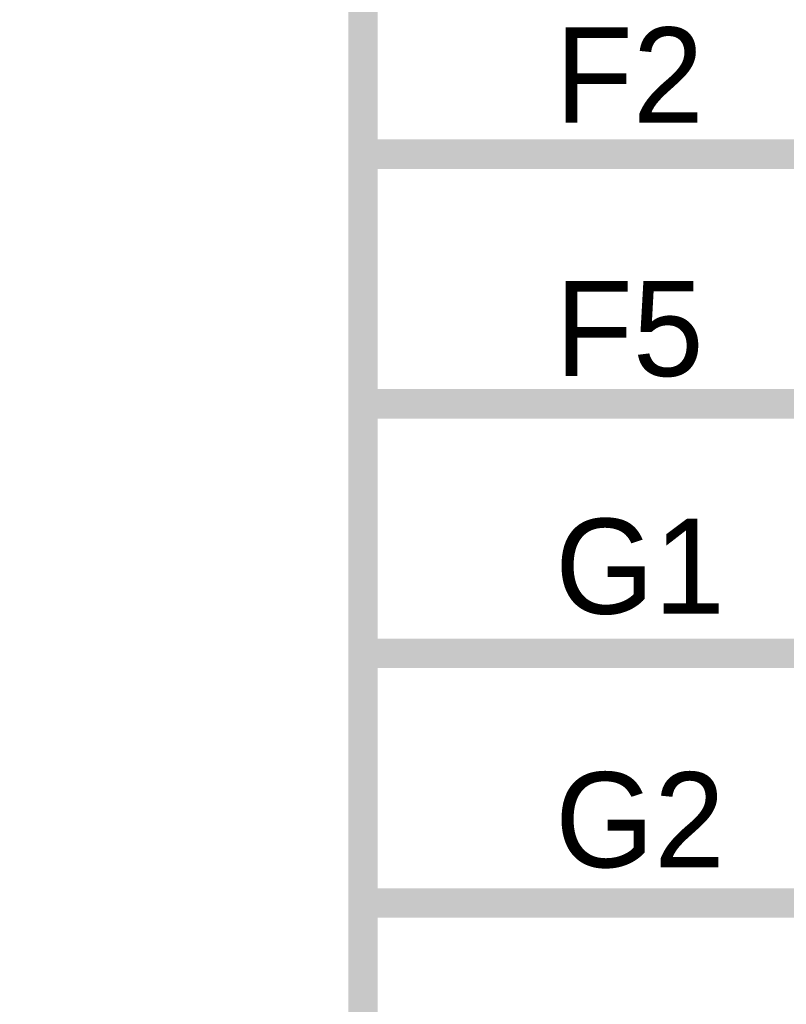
# Model space of a CAD drawing. Header units: inches. Extents: x 0 to 17, y 0 to 11.
# Tile 161 of 256: x 14.762 to 15.069, y 5.959 to 6.353. Entities that reach past the tile are written whole.
import ezdxf

# ---------------------------------------------------------------- set-up
doc = ezdxf.new("R2010")
doc.units = ezdxf.units.IN
doc.header["$MEASUREMENT"] = 0
doc.layers.add('Sheet', color=255, linetype='Continuous')

msp = doc.modelspace()

# ---------------------------------------------------------------- linework, layer by layer
at = {"layer": 'Sheet'}
for points in [[(12.99977, 9.69954, 0.0118, 0.0118, 0), (14.89958, 9.69954, 0.0118, 0.0118, 0), (14.89958, 4.89973, 0.0118, 0.0118, 0), (12.99977, 4.89973, 0.0118, 0.0118, 0), (12.99977, 9.69954, 0.0118, 0.0118, 0)], [(12.99977, 9.69954, 0.0039, 0.0039, 0), (12.99977, 4.89973, 0.0039, 0.0039, 0), (14.89958, 4.89973, 0.0039, 0.0039, 0), (14.89958, 9.69954, 0.0039, 0.0039, 0), (12.99977, 9.69954, 0.0039, 0.0039, 0), (12.99977, 9.69954, 0.0039, 0.0039, 0)]]:
    msp.add_lwpolyline(points, format="xyseb", close=True, dxfattribs=at)
for points in [[(14.89958, 6.29931, 0.0118, 0.0118, 0), (15.10019, 6.29931, 0.0118, 0.0118, 0)], [(14.89958, 6.19939, 0.0118, 0.0118, 0), (15.10019, 6.19939, 0.0118, 0.0118, 0)], [(14.89958, 6.09948, 0.0118, 0.0118, 0), (15.10019, 6.09948, 0.0118, 0.0118, 0)], [(14.89958, 5.99957, 0.0118, 0.0118, 0), (15.10019, 5.99957, 0.0118, 0.0118, 0)]]:
    msp.add_lwpolyline(points, format="xyseb", dxfattribs=at)

# ---------------------------------------------------------------- texts
for s, p in [('F2', (14.97649, 6.312)), ('F5', (14.97649, 6.2105)), ('G1', (14.97649, 6.11534)), ('G2', (14.97649, 6.01384))]:
    msp.add_text(s, height=0.038062, dxfattribs=at).set_placement(p)

doc.saveas('drawing.dxf')
